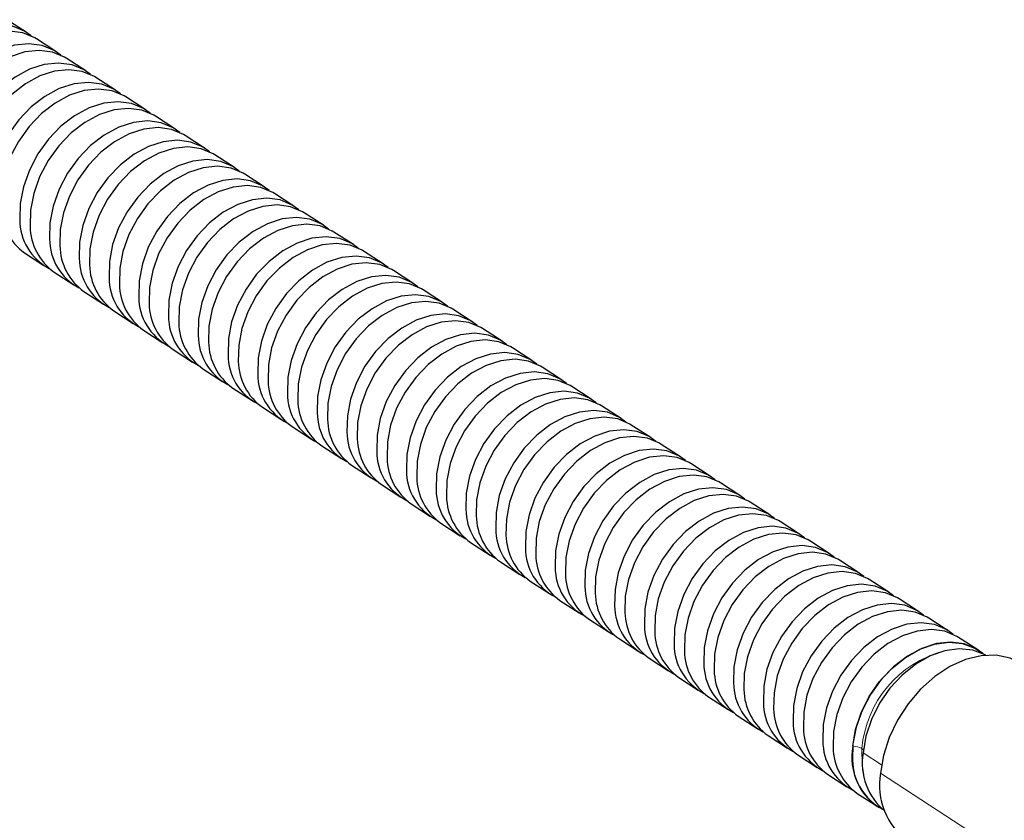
# Model space of a CAD drawing. Header units: millimetres. Extents: x 5 to 418, y 2 to 292.
# Tile 14 of 16: x 314 to 363, y 76 to 116. Entities that reach past the tile are written whole.
import ezdxf

# ---------------------------------------------------------------- set-up
doc = ezdxf.new("R2010")
doc.units = ezdxf.units.MM

msp = doc.modelspace()

# ---------------------------------------------------------------- linework, layer by layer
at = {"color": 7, "linetype": 'Continuous', "lineweight": 25}
for p, q in [((314.5307, 115.2271), (313.5636, 115.8546)), ((316.0103, 114.267), (315.0432, 114.8945)), ((317.4898, 113.307), (316.5228, 113.9345)), ((318.9694, 112.3469), (318.0024, 112.9744)), ((320.449, 111.3869), (319.482, 112.0143)), ((321.9286, 110.4268), (320.9616, 111.0543)), ((323.4082, 109.4667), (322.4411, 110.0942)), ((324.8878, 108.5067), (323.9207, 109.1342)), ((326.3673, 107.5466), (325.4003, 108.1741)), ((327.8469, 106.5866), (326.8799, 107.2141)), ((329.3265, 105.6265), (328.3595, 106.254)), ((330.8061, 104.6665), (329.8391, 105.2939)), ((332.2857, 103.7064), (331.3186, 104.3339)), ((314.447, 104.2547), (315.414, 103.6273)), ((333.7653, 102.7463), (332.7982, 103.3738)), ((315.9266, 103.2947), (316.8936, 102.6672)), ((335.2448, 101.7863), (334.2778, 102.4138)), ((317.4062, 102.3346), (318.3732, 101.7071)), ((336.7244, 100.8262), (335.7574, 101.4537)), ((318.8857, 101.3746), (319.8528, 100.7471)), ((320.3653, 100.4145), (321.3324, 99.787)), ((338.204, 99.8662), (337.237, 100.4937)), ((321.8449, 99.4545), (322.812, 98.827)), ((339.6836, 98.9061), (338.7166, 99.5336)), ((323.3245, 98.4944), (324.2915, 97.8669)), ((341.1632, 97.9461), (340.1961, 98.5735)), ((324.8041, 97.5343), (325.7711, 96.9069)), ((342.6428, 96.986), (341.6757, 97.6135)), ((326.2837, 96.5743), (327.2507, 95.9468)), ((344.1223, 96.0259), (343.1553, 96.6534)), ((327.7632, 95.6142), (328.7303, 94.9867)), ((345.6019, 95.0659), (344.6349, 95.6934)), ((329.2428, 94.6542), (330.2099, 94.0267)), ((347.0815, 94.1058), (346.1145, 94.7333)), ((330.7224, 93.6941), (331.6895, 93.0666)), ((348.5611, 93.1458), (347.5941, 93.7733)), ((332.202, 92.734), (333.169, 92.1066)), ((350.0407, 92.1857), (349.0736, 92.8132)), ((333.6816, 91.774), (334.6486, 91.1465)), ((351.5203, 91.2257), (350.5532, 91.8531)), ((335.1612, 90.8139), (336.1282, 90.1865)), ((352.9998, 90.2656), (352.0328, 90.8931)), ((336.6407, 89.8539), (337.6078, 89.2264)), ((354.4794, 89.3055), (353.5124, 89.933)), ((338.1203, 88.8938), (339.0874, 88.2663)), ((355.959, 88.3455), (354.992, 88.973)), ((339.5999, 87.9338), (340.567, 87.3063)), ((357.4386, 87.3854), (356.4716, 88.0129)), ((341.0795, 86.9737), (342.0465, 86.3462)), ((358.9182, 86.4254), (357.9511, 87.0529)), ((342.5591, 86.0136), (343.5261, 85.3862)), ((360.3978, 85.4653), (359.4307, 86.0928)), ((344.0387, 85.0536), (345.0057, 84.4261)), ((361.8774, 84.5053), (360.9103, 85.1327)), ((345.5182, 84.0935), (346.4853, 83.466)), ((346.9978, 83.1335), (347.9649, 82.506)), ((348.4774, 82.1734), (349.4445, 81.5459)), ((349.957, 81.2134), (350.924, 80.5859)), ((351.4366, 80.2533), (352.4036, 79.6258)), ((352.9162, 79.2932), (353.8832, 78.6658)), ((354.3957, 78.3332), (355.3628, 77.7057)), ((355.8753, 77.3731), (356.8424, 76.7456))]:
    msp.add_line(p, q, dxfattribs=at)
at = {"color": 7, "linetype": 'Continuous', "lineweight": 18}
for p, q in [((356.1614, 79.3826), (357.0821, 78.7851)), ((366.4421, 72.2633), (357.0312, 78.3698))]:
    msp.add_line(p, q, dxfattribs=at)
at = {"color": 7, "linetype": 'Continuous', "lineweight": 25, "flags": 128}
for points in [[(314.776, 115.0439), (314.4492, 115.2776), (313.8518, 115.5279), (313.1838, 115.6175), (312.4707, 115.543), (311.7402, 115.3072), (311.02, 114.9193), (310.3381, 114.3941), (309.7205, 113.7519), (309.1911, 113.0172), (308.7701, 112.2183), (308.4737, 111.386), (308.3133, 110.5522), (308.2952, 109.7489)], [(314.776, 115.0439), (314.4492, 115.2776), (313.8518, 115.5279), (313.1838, 115.6175), (312.4707, 115.543), (311.7402, 115.3072), (311.02, 114.9193), (310.3381, 114.3941), (309.7205, 113.7519), (309.1911, 113.0172), (308.7701, 112.2183), (308.4737, 111.386), (308.3133, 110.5522), (308.2952, 109.7489)], [(315.0432, 114.8945), (314.9617, 114.9451), (314.3643, 115.1953), (313.6963, 115.2849), (312.9833, 115.2104), (312.2527, 114.9747), (311.5326, 114.5867), (310.8507, 114.0616), (310.2331, 113.4193), (309.7036, 112.6846), (309.2826, 111.8857), (308.9862, 111.0534), (308.8259, 110.2196), (308.8077, 109.4163)], [(316.2556, 114.0839), (315.9287, 114.3176), (315.3314, 114.5678), (314.6633, 114.6574), (313.9503, 114.5829), (313.2197, 114.3472), (312.4996, 113.9593), (311.8177, 113.4341), (311.2001, 112.7918), (310.6707, 112.0571), (310.2497, 111.2583), (309.9533, 110.4259), (309.7929, 109.5921), (309.7748, 108.7888)], [(316.2556, 114.0839), (315.9287, 114.3176), (315.3314, 114.5678), (314.6633, 114.6574), (313.9503, 114.5829), (313.2197, 114.3472), (312.4996, 113.9593), (311.8177, 113.4341), (311.2001, 112.7918), (310.6707, 112.0571), (310.2497, 111.2583), (309.9533, 110.4259), (309.7929, 109.5921), (309.7748, 108.7888)], [(316.5228, 113.9345), (316.4413, 113.985), (315.8439, 114.2353), (315.1759, 114.3249), (314.4629, 114.2504), (313.7323, 114.0146), (313.0122, 113.6267), (312.3302, 113.1015), (311.7127, 112.4592), (311.1832, 111.7245), (310.7622, 110.9257), (310.4658, 110.0933), (310.3055, 109.2595), (310.2873, 108.4563)], [(317.7352, 113.1238), (317.4083, 113.3575), (316.811, 113.6078), (316.1429, 113.6974), (315.4299, 113.6229), (314.6993, 113.3871), (313.9792, 112.9992), (313.2973, 112.474), (312.6797, 111.8317), (312.1503, 111.0971), (311.7292, 110.2982), (311.4329, 109.4659), (311.2725, 108.632), (311.2543, 107.8288)], [(317.7352, 113.1238), (317.4083, 113.3575), (316.811, 113.6078), (316.1429, 113.6974), (315.4299, 113.6229), (314.6993, 113.3871), (313.9792, 112.9992), (313.2973, 112.474), (312.6797, 111.8317), (312.1503, 111.0971), (311.7292, 110.2982), (311.4329, 109.4659), (311.2725, 108.632), (311.2543, 107.8288)], [(318.0024, 112.9744), (317.9209, 113.0249), (317.3235, 113.2752), (316.6555, 113.3648), (315.9425, 113.2903), (315.2119, 113.0546), (314.4918, 112.6666), (313.8098, 112.1414), (313.1923, 111.4992), (312.6628, 110.7645), (312.2418, 109.9656), (311.9454, 109.1333), (311.7851, 108.2995), (311.7669, 107.4962)], [(319.2147, 112.1637), (318.8879, 112.3975), (318.2905, 112.6477), (317.6225, 112.7373), (316.9095, 112.6628), (316.1789, 112.4271), (315.4588, 112.0391), (314.7769, 111.514), (314.1593, 110.8717), (313.6298, 110.137), (313.2088, 109.3381), (312.9125, 108.5058), (312.7521, 107.672), (312.7339, 106.8687)], [(319.2147, 112.1637), (318.8879, 112.3975), (318.2905, 112.6477), (317.6225, 112.7373), (316.9095, 112.6628), (316.1789, 112.4271), (315.4588, 112.0391), (314.7769, 111.514), (314.1593, 110.8717), (313.6298, 110.137), (313.2088, 109.3381), (312.9125, 108.5058), (312.7521, 107.672), (312.7339, 106.8687)], [(319.482, 112.0143), (319.4005, 112.0649), (318.8031, 112.3151), (318.1351, 112.4047), (317.422, 112.3302), (316.6914, 112.0945), (315.9713, 111.7066), (315.2894, 111.1814), (314.6718, 110.5391), (314.1424, 109.8044), (313.7214, 109.0056), (313.425, 108.1732), (313.2646, 107.3394), (313.2465, 106.5362)], [(320.6943, 111.2037), (320.3675, 111.4374), (319.7701, 111.6877), (319.1021, 111.7773), (318.3891, 111.7028), (317.6585, 111.467), (316.9384, 111.0791), (316.2564, 110.5539), (315.6389, 109.9116), (315.1094, 109.1769), (314.6884, 108.3781), (314.392, 107.5457), (314.2317, 106.7119), (314.2135, 105.9087)], [(320.6943, 111.2037), (320.3675, 111.4374), (319.7701, 111.6877), (319.1021, 111.7773), (318.3891, 111.7028), (317.6585, 111.467), (316.9384, 111.0791), (316.2564, 110.5539), (315.6389, 109.9116), (315.1094, 109.1769), (314.6884, 108.3781), (314.392, 107.5457), (314.2317, 106.7119), (314.2135, 105.9087)], [(320.9616, 111.0543), (320.88, 111.1048), (320.2827, 111.3551), (319.6146, 111.4447), (318.9016, 111.3702), (318.171, 111.1344), (317.4509, 110.7465), (316.769, 110.2213), (316.1514, 109.579), (315.622, 108.8444), (315.201, 108.0455), (314.9046, 107.2132), (314.7442, 106.3794), (314.7261, 105.5761)], [(322.1739, 110.2436), (321.8471, 110.4773), (321.2497, 110.7276), (320.5817, 110.8172), (319.8687, 110.7427), (319.1381, 110.507), (318.418, 110.119), (317.736, 109.5938), (317.1185, 108.9516), (316.589, 108.2169), (316.168, 107.418), (315.8716, 106.5857), (315.7113, 105.7519), (315.6931, 104.9486)], [(322.1739, 110.2436), (321.8471, 110.4773), (321.2497, 110.7276), (320.5817, 110.8172), (319.8687, 110.7427), (319.1381, 110.507), (318.418, 110.119), (317.736, 109.5938), (317.1185, 108.9516), (316.589, 108.2169), (316.168, 107.418), (315.8716, 106.5857), (315.7113, 105.7519), (315.6931, 104.9486)], [(322.4411, 110.0942), (322.3596, 110.1448), (321.7622, 110.395), (321.0942, 110.4846), (320.3812, 110.4101), (319.6506, 110.1744), (318.9305, 109.7865), (318.2486, 109.2613), (317.631, 108.619), (317.1015, 107.8843), (316.6805, 107.0854), (316.3842, 106.2531), (316.2238, 105.4193), (316.2056, 104.616)], [(323.6535, 109.2836), (323.3267, 109.5173), (322.7293, 109.7675), (322.0613, 109.8571), (321.3482, 109.7826), (320.6177, 109.5469), (319.8975, 109.159), (319.2156, 108.6338), (318.598, 107.9915), (318.0686, 107.2568), (317.6476, 106.458), (317.3512, 105.6256), (317.1908, 104.7918), (317.1727, 103.9886)], [(323.6535, 109.2836), (323.3267, 109.5173), (322.7293, 109.7675), (322.0613, 109.8571), (321.3482, 109.7826), (320.6177, 109.5469), (319.8975, 109.159), (319.2156, 108.6338), (318.598, 107.9915), (318.0686, 107.2568), (317.6476, 106.458), (317.3512, 105.6256), (317.1908, 104.7918), (317.1727, 103.9886)], [(323.9207, 109.1342), (323.8392, 109.1847), (323.2418, 109.435), (322.5738, 109.5246), (321.8608, 109.4501), (321.1302, 109.2143), (320.4101, 108.8264), (319.7282, 108.3012), (319.1106, 107.6589), (318.5811, 106.9242), (318.1601, 106.1254), (317.8637, 105.2931), (317.7034, 104.4592), (317.6852, 103.656)], [(325.1331, 108.3235), (324.8062, 108.5572), (324.2089, 108.8075), (323.5408, 108.8971), (322.8278, 108.8226), (322.0972, 108.5868), (321.3771, 108.1989), (320.6952, 107.6737), (320.0776, 107.0314), (319.5482, 106.2968), (319.1272, 105.4979), (318.8308, 104.6656), (318.6704, 103.8318), (318.6523, 103.0285)], [(325.1331, 108.3235), (324.8062, 108.5572), (324.2089, 108.8075), (323.5408, 108.8971), (322.8278, 108.8226), (322.0972, 108.5868), (321.3771, 108.1989), (320.6952, 107.6737), (320.0776, 107.0314), (319.5482, 106.2968), (319.1272, 105.4979), (318.8308, 104.6656), (318.6704, 103.8318), (318.6523, 103.0285)], [(325.4003, 108.1741), (325.3188, 108.2247), (324.7214, 108.4749), (324.0534, 108.5645), (323.3404, 108.49), (322.6098, 108.2543), (321.8897, 107.8663), (321.2077, 107.3412), (320.5902, 106.6989), (320.0607, 105.9642), (319.6397, 105.1653), (319.3433, 104.333), (319.183, 103.4992), (319.1648, 102.6959)], [(326.6127, 107.3635), (326.2858, 107.5972), (325.6885, 107.8474), (325.0204, 107.937), (324.3074, 107.8625), (323.5768, 107.6268), (322.8567, 107.2389), (322.1748, 106.7137), (321.5572, 106.0714), (321.0278, 105.3367), (320.6067, 104.5378), (320.3104, 103.7055), (320.15, 102.8717), (320.1318, 102.0684)], [(326.6127, 107.3635), (326.2858, 107.5972), (325.6885, 107.8474), (325.0204, 107.937), (324.3074, 107.8625), (323.5768, 107.6268), (322.8567, 107.2389), (322.1748, 106.7137), (321.5572, 106.0714), (321.0278, 105.3367), (320.6067, 104.5378), (320.3104, 103.7055), (320.15, 102.8717), (320.1318, 102.0684)], [(326.8799, 107.2141), (326.7984, 107.2646), (326.201, 107.5149), (325.533, 107.6045), (324.82, 107.5299), (324.0894, 107.2942), (323.3693, 106.9063), (322.6873, 106.3811), (322.0698, 105.7388), (321.5403, 105.0041), (321.1193, 104.2053), (320.8229, 103.3729), (320.6626, 102.5391), (320.6444, 101.7359)], [(328.0922, 106.4034), (327.7654, 106.6371), (327.168, 106.8874), (326.5, 106.977), (325.787, 106.9025), (325.0564, 106.6667), (324.3363, 106.2788), (323.6544, 105.7536), (323.0368, 105.1113), (322.5073, 104.3766), (322.0863, 103.5778), (321.79, 102.7455), (321.6296, 101.9116), (321.6114, 101.1084)], [(328.0922, 106.4034), (327.7654, 106.6371), (327.168, 106.8874), (326.5, 106.977), (325.787, 106.9025), (325.0564, 106.6667), (324.3363, 106.2788), (323.6544, 105.7536), (323.0368, 105.1113), (322.5073, 104.3766), (322.0863, 103.5778), (321.79, 102.7455), (321.6296, 101.9116), (321.6114, 101.1084)], [(328.3595, 106.254), (328.278, 106.3045), (327.6806, 106.5548), (327.0126, 106.6444), (326.2995, 106.5699), (325.5689, 106.3342), (324.8488, 105.9462), (324.1669, 105.421), (323.5493, 104.7788), (323.0199, 104.0441), (322.5989, 103.2452), (322.3025, 102.4129), (322.1421, 101.5791), (322.124, 100.7758)], [(329.5718, 105.4433), (329.245, 105.6771), (328.6476, 105.9273), (327.9796, 106.0169), (327.2666, 105.9424), (326.536, 105.7067), (325.8159, 105.3187), (325.1339, 104.7936), (324.5164, 104.1513), (323.9869, 103.4166), (323.5659, 102.6177), (323.2695, 101.7854), (323.1092, 100.9516), (323.091, 100.1483)], [(329.5718, 105.4433), (329.245, 105.6771), (328.6476, 105.9273), (327.9796, 106.0169), (327.2666, 105.9424), (326.536, 105.7067), (325.8159, 105.3187), (325.1339, 104.7936), (324.5164, 104.1513), (323.9869, 103.4166), (323.5659, 102.6177), (323.2695, 101.7854), (323.1092, 100.9516), (323.091, 100.1483)], [(329.8391, 105.2939), (329.7575, 105.3445), (329.1602, 105.5947), (328.4921, 105.6843), (327.7791, 105.6098), (327.0485, 105.3741), (326.3284, 104.9862), (325.6465, 104.461), (325.0289, 103.8187), (324.4995, 103.084), (324.0785, 102.2852), (323.7821, 101.4528), (323.6217, 100.619), (323.6036, 99.8158)], [(331.0514, 104.4833), (330.7246, 104.717), (330.1272, 104.9673), (329.4592, 105.0569), (328.7462, 104.9824), (328.0156, 104.7466), (327.2955, 104.3587), (326.6135, 103.8335), (325.996, 103.1912), (325.4665, 102.4565), (325.0455, 101.6577), (324.7491, 100.8253), (324.5888, 99.9915), (324.5706, 99.1883)], [(331.0514, 104.4833), (330.7246, 104.717), (330.1272, 104.9673), (329.4592, 105.0569), (328.7462, 104.9824), (328.0156, 104.7466), (327.2955, 104.3587), (326.6135, 103.8335), (325.996, 103.1912), (325.4665, 102.4565), (325.0455, 101.6577), (324.7491, 100.8253), (324.5888, 99.9915), (324.5706, 99.1883)], [(331.3186, 104.3339), (331.2371, 104.3844), (330.6397, 104.6347), (329.9717, 104.7243), (329.2587, 104.6498), (328.5281, 104.414), (327.808, 104.0261), (327.1261, 103.5009), (326.5085, 102.8586), (325.979, 102.124), (325.558, 101.3251), (325.2617, 100.4928), (325.1013, 99.659), (325.0831, 98.8557)], [(332.531, 103.5232), (332.2042, 103.7569), (331.6068, 104.0072), (330.9388, 104.0968), (330.2257, 104.0223), (329.4952, 103.7866), (328.775, 103.3986), (328.0931, 102.8734), (327.4755, 102.2312), (326.9461, 101.4965), (326.5251, 100.6976), (326.2287, 99.8653), (326.0683, 99.0315), (326.0502, 98.2282)], [(332.531, 103.5232), (332.2042, 103.7569), (331.6068, 104.0072), (330.9388, 104.0968), (330.2257, 104.0223), (329.4952, 103.7866), (328.775, 103.3986), (328.0931, 102.8734), (327.4755, 102.2312), (326.9461, 101.4965), (326.5251, 100.6976), (326.2287, 99.8653), (326.0683, 99.0315), (326.0502, 98.2282)], [(332.7982, 103.3738), (332.7167, 103.4244), (332.1193, 103.6746), (331.4513, 103.7642), (330.7383, 103.6897), (330.0077, 103.454), (329.2876, 103.0661), (328.6057, 102.5409), (327.9881, 101.8986), (327.4586, 101.1639), (327.0376, 100.365), (326.7412, 99.5327), (326.5809, 98.6989), (326.5627, 97.8956)], [(334.0106, 102.5632), (333.6837, 102.7969), (333.0864, 103.0471), (332.4183, 103.1367), (331.7053, 103.0622), (330.9747, 102.8265), (330.2546, 102.4386), (329.5727, 101.9134), (328.9551, 101.2711), (328.4257, 100.5364), (328.0047, 99.7376), (327.7083, 98.9052), (327.5479, 98.0714), (327.5298, 97.2682)], [(334.0106, 102.5632), (333.6837, 102.7969), (333.0864, 103.0471), (332.4183, 103.1367), (331.7053, 103.0622), (330.9747, 102.8265), (330.2546, 102.4386), (329.5727, 101.9134), (328.9551, 101.2711), (328.4257, 100.5364), (328.0047, 99.7376), (327.7083, 98.9052), (327.5479, 98.0714), (327.5298, 97.2682)], [(334.2778, 102.4138), (334.1963, 102.4643), (333.5989, 102.7146), (332.9309, 102.8042), (332.2179, 102.7297), (331.4873, 102.4939), (330.7672, 102.106), (330.0852, 101.5808), (329.4677, 100.9385), (328.9382, 100.2038), (328.5172, 99.405), (328.2208, 98.5727), (328.0605, 97.7388), (328.0423, 96.9356)], [(335.4902, 101.6031), (335.1633, 101.8368), (334.566, 102.0871), (333.8979, 102.1767), (333.1849, 102.1022), (332.4543, 101.8664), (331.7342, 101.4785), (331.0523, 100.9533), (330.4347, 100.311), (329.9053, 99.5764), (329.4842, 98.7775), (329.1879, 97.9452), (329.0275, 97.1114), (329.0093, 96.3081)], [(335.4902, 101.6031), (335.1633, 101.8368), (334.566, 102.0871), (333.8979, 102.1767), (333.1849, 102.1022), (332.4543, 101.8664), (331.7342, 101.4785), (331.0523, 100.9533), (330.4347, 100.311), (329.9053, 99.5764), (329.4842, 98.7775), (329.1879, 97.9452), (329.0275, 97.1114), (329.0093, 96.3081)], [(335.7574, 101.4537), (335.6759, 101.5043), (335.0785, 101.7545), (334.4105, 101.8441), (333.6975, 101.7696), (332.9669, 101.5339), (332.2468, 101.1459), (331.5648, 100.6208), (330.9473, 99.9785), (330.4178, 99.2438), (329.9968, 98.4449), (329.7004, 97.6126), (329.5401, 96.7788), (329.5219, 95.9755)], [(336.9697, 100.6431), (336.6429, 100.8768), (336.0455, 101.127), (335.3775, 101.2166), (334.6645, 101.1421), (333.9339, 100.9064), (333.2138, 100.5185), (332.5319, 99.9933), (331.9143, 99.351), (331.3848, 98.6163), (330.9638, 97.8174), (330.6675, 96.9851), (330.5071, 96.1513), (330.4889, 95.348)], [(336.9697, 100.6431), (336.6429, 100.8768), (336.0455, 101.127), (335.3775, 101.2166), (334.6645, 101.1421), (333.9339, 100.9064), (333.2138, 100.5185), (332.5319, 99.9933), (331.9143, 99.351), (331.3848, 98.6163), (330.9638, 97.8174), (330.6675, 96.9851), (330.5071, 96.1513), (330.4889, 95.348)], [(337.237, 100.4937), (337.1555, 100.5442), (336.5581, 100.7945), (335.8901, 100.884), (335.177, 100.8095), (334.4464, 100.5738), (333.7263, 100.1859), (333.0444, 99.6607), (332.4268, 99.0184), (331.8974, 98.2837), (331.4764, 97.4849), (331.18, 96.6525), (331.0196, 95.8187), (331.0015, 95.0155)], [(338.4493, 99.683), (338.1225, 99.9167), (337.5251, 100.167), (336.8571, 100.2566), (336.1441, 100.1821), (335.4135, 99.9463), (334.6934, 99.5584), (334.0114, 99.0332), (333.3939, 98.3909), (332.8644, 97.6562), (332.4434, 96.8574), (332.147, 96.0251), (331.9867, 95.1912), (331.9685, 94.388)], [(338.4493, 99.683), (338.1225, 99.9167), (337.5251, 100.167), (336.8571, 100.2566), (336.1441, 100.1821), (335.4135, 99.9463), (334.6934, 99.5584), (334.0114, 99.0332), (333.3939, 98.3909), (332.8644, 97.6562), (332.4434, 96.8574), (332.147, 96.0251), (331.9867, 95.1912), (331.9685, 94.388)], [(338.7166, 99.5336), (338.635, 99.5841), (338.0377, 99.8344), (337.3696, 99.924), (336.6566, 99.8495), (335.926, 99.6137), (335.2059, 99.2258), (334.524, 98.7006), (333.9064, 98.0584), (333.377, 97.3237), (332.956, 96.5248), (332.6596, 95.6925), (332.4992, 94.8587), (332.4811, 94.0554)], [(339.9289, 98.7229), (339.6021, 98.9567), (339.0047, 99.2069), (338.3367, 99.2965), (337.6237, 99.222), (336.8931, 98.9863), (336.173, 98.5983), (335.491, 98.0732), (334.8735, 97.4309), (334.344, 96.6962), (333.923, 95.8973), (333.6266, 95.065), (333.4663, 94.2312), (333.4481, 93.4279)], [(339.9289, 98.7229), (339.6021, 98.9567), (339.0047, 99.2069), (338.3367, 99.2965), (337.6237, 99.222), (336.8931, 98.9863), (336.173, 98.5983), (335.491, 98.0732), (334.8735, 97.4309), (334.344, 96.6962), (333.923, 95.8973), (333.6266, 95.065), (333.4663, 94.2312), (333.4481, 93.4279)], [(340.1961, 98.5735), (340.1146, 98.6241), (339.5172, 98.8743), (338.8492, 98.9639), (338.1362, 98.8894), (337.4056, 98.6537), (336.6855, 98.2658), (336.0036, 97.7406), (335.386, 97.0983), (334.8565, 96.3636), (334.4355, 95.5648), (334.1392, 94.7324), (333.9788, 93.8986), (333.9606, 93.0953)], [(341.4085, 97.7629), (341.0817, 97.9966), (340.4843, 98.2469), (339.8163, 98.3365), (339.1032, 98.2619), (338.3727, 98.0262), (337.6526, 97.6383), (336.9706, 97.1131), (336.353, 96.4708), (335.8236, 95.7361), (335.4026, 94.9373), (335.1062, 94.1049), (334.9458, 93.2711), (334.9277, 92.4679)], [(341.4085, 97.7629), (341.0817, 97.9966), (340.4843, 98.2469), (339.8163, 98.3365), (339.1032, 98.2619), (338.3727, 98.0262), (337.6526, 97.6383), (336.9706, 97.1131), (336.353, 96.4708), (335.8236, 95.7361), (335.4026, 94.9373), (335.1062, 94.1049), (334.9458, 93.2711), (334.9277, 92.4679)], [(341.6757, 97.6135), (341.5942, 97.664), (340.9968, 97.9143), (340.3288, 98.0039), (339.6158, 97.9294), (338.8852, 97.6936), (338.1651, 97.3057), (337.4832, 96.7805), (336.8656, 96.1382), (336.3361, 95.4036), (335.9151, 94.6047), (335.6187, 93.7724), (335.4584, 92.9386), (335.4402, 92.1353)], [(342.8881, 96.8028), (342.5612, 97.0365), (341.9639, 97.2868), (341.2958, 97.3764), (340.5828, 97.3019), (339.8522, 97.0661), (339.1321, 96.6782), (338.4502, 96.153), (337.8326, 95.5108), (337.3032, 94.7761), (336.8822, 93.9772), (336.5858, 93.1449), (336.4254, 92.3111), (336.4073, 91.5078)], [(342.8881, 96.8028), (342.5612, 97.0365), (341.9639, 97.2868), (341.2958, 97.3764), (340.5828, 97.3019), (339.8522, 97.0661), (339.1321, 96.6782), (338.4502, 96.153), (337.8326, 95.5108), (337.3032, 94.7761), (336.8822, 93.9772), (336.5858, 93.1449), (336.4254, 92.3111), (336.4073, 91.5078)], [(343.1553, 96.6534), (343.0738, 96.704), (342.4764, 96.9542), (341.8084, 97.0438), (341.0954, 96.9693), (340.3648, 96.7336), (339.6447, 96.3457), (338.9627, 95.8205), (338.3452, 95.1782), (337.8157, 94.4435), (337.3947, 93.6446), (337.0983, 92.8123), (336.938, 91.9785), (336.9198, 91.1752)], [(344.3677, 95.8428), (344.0408, 96.0765), (343.4435, 96.3267), (342.7754, 96.4163), (342.0624, 96.3418), (341.3318, 96.1061), (340.6117, 95.7182), (339.9298, 95.193), (339.3122, 94.5507), (338.7828, 93.816), (338.3617, 93.0172), (338.0654, 92.1848), (337.905, 91.351), (337.8868, 90.5478)], [(344.3677, 95.8428), (344.0408, 96.0765), (343.4435, 96.3267), (342.7754, 96.4163), (342.0624, 96.3418), (341.3318, 96.1061), (340.6117, 95.7182), (339.9298, 95.193), (339.3122, 94.5507), (338.7828, 93.816), (338.3617, 93.0172), (338.0654, 92.1848), (337.905, 91.351), (337.8868, 90.5478)], [(344.6349, 95.6934), (344.5534, 95.7439), (343.956, 95.9942), (343.288, 96.0838), (342.575, 96.0093), (341.8444, 95.7735), (341.1243, 95.3856), (340.4423, 94.8604), (339.8248, 94.2181), (339.2953, 93.4834), (338.8743, 92.6846), (338.5779, 91.8523), (338.4176, 91.0184), (338.3994, 90.2152)], [(345.8472, 94.8827), (345.5204, 95.1164), (344.923, 95.3667), (344.255, 95.4563), (343.542, 95.3818), (342.8114, 95.146), (342.0913, 94.7581), (341.4094, 94.2329), (340.7918, 93.5906), (340.2623, 92.856), (339.8413, 92.0571), (339.545, 91.2248), (339.3846, 90.391), (339.3664, 89.5877)], [(345.8472, 94.8827), (345.5204, 95.1164), (344.923, 95.3667), (344.255, 95.4563), (343.542, 95.3818), (342.8114, 95.146), (342.0913, 94.7581), (341.4094, 94.2329), (340.7918, 93.5906), (340.2623, 92.856), (339.8413, 92.0571), (339.545, 91.2248), (339.3846, 90.391), (339.3664, 89.5877)], [(346.1145, 94.7333), (346.033, 94.7838), (345.4356, 95.0341), (344.7676, 95.1237), (344.0545, 95.0492), (343.3239, 94.8135), (342.6038, 94.4255), (341.9219, 93.9004), (341.3043, 93.2581), (340.7749, 92.5234), (340.3539, 91.7245), (340.0575, 90.8922), (339.8971, 90.0584), (339.879, 89.2551)], [(347.3268, 93.9227), (347, 94.1564), (346.4026, 94.4066), (345.7346, 94.4962), (345.0216, 94.4217), (344.291, 94.186), (343.5709, 93.7981), (342.8889, 93.2729), (342.2714, 92.6306), (341.7419, 91.8959), (341.3209, 91.097), (341.0245, 90.2647), (340.8642, 89.4309), (340.846, 88.6276)], [(347.3268, 93.9227), (347, 94.1564), (346.4026, 94.4066), (345.7346, 94.4962), (345.0216, 94.4217), (344.291, 94.186), (343.5709, 93.7981), (342.8889, 93.2729), (342.2714, 92.6306), (341.7419, 91.8959), (341.3209, 91.097), (341.0245, 90.2647), (340.8642, 89.4309), (340.846, 88.6276)], [(347.5941, 93.7733), (347.5125, 93.8238), (346.9152, 94.074), (346.2471, 94.1636), (345.5341, 94.0891), (344.8035, 93.8534), (344.0834, 93.4655), (343.4015, 92.9403), (342.7839, 92.298), (342.2545, 91.5633), (341.8335, 90.7645), (341.5371, 89.9321), (341.3767, 89.0983), (341.3586, 88.2951)], [(348.8064, 92.9626), (348.4796, 93.1963), (347.8822, 93.4466), (347.2142, 93.5362), (346.5012, 93.4617), (345.7706, 93.2259), (345.0505, 92.838), (344.3685, 92.3128), (343.751, 91.6705), (343.2215, 90.9358), (342.8005, 90.137), (342.5041, 89.3047), (342.3438, 88.4708), (342.3256, 87.6676)], [(348.8064, 92.9626), (348.4796, 93.1963), (347.8822, 93.4466), (347.2142, 93.5362), (346.5012, 93.4617), (345.7706, 93.2259), (345.0505, 92.838), (344.3685, 92.3128), (343.751, 91.6705), (343.2215, 90.9358), (342.8005, 90.137), (342.5041, 89.3047), (342.3438, 88.4708), (342.3256, 87.6676)], [(349.0736, 92.8132), (348.9921, 92.8637), (348.3947, 93.114), (347.7267, 93.2036), (347.0137, 93.1291), (346.2831, 92.8933), (345.563, 92.5054), (344.8811, 91.9802), (344.2635, 91.338), (343.7341, 90.6033), (343.313, 89.8044), (343.0167, 88.9721), (342.8563, 88.1383), (342.8381, 87.335)], [(350.286, 92.0025), (349.9592, 92.2363), (349.3618, 92.4865), (348.6938, 92.5761), (347.9808, 92.5016), (347.2502, 92.2659), (346.5301, 91.8779), (345.8481, 91.3528), (345.2306, 90.7105), (344.7011, 89.9758), (344.2801, 89.1769), (343.9837, 88.3446), (343.8234, 87.5108), (343.8052, 86.7075)], [(350.286, 92.0025), (349.9592, 92.2363), (349.3618, 92.4865), (348.6938, 92.5761), (347.9808, 92.5016), (347.2502, 92.2659), (346.5301, 91.8779), (345.8481, 91.3528), (345.2306, 90.7105), (344.7011, 89.9758), (344.2801, 89.1769), (343.9837, 88.3446), (343.8234, 87.5108), (343.8052, 86.7075)], [(350.5532, 91.8531), (350.4717, 91.9037), (349.8743, 92.1539), (349.2063, 92.2435), (348.4933, 92.169), (347.7627, 91.9333), (347.0426, 91.5454), (346.3607, 91.0202), (345.7431, 90.3779), (345.2136, 89.6432), (344.7926, 88.8444), (344.4962, 88.012), (344.3359, 87.1782), (344.3177, 86.3749)], [(351.7656, 91.0425), (351.4387, 91.2762), (350.8414, 91.5264), (350.1733, 91.616), (349.4603, 91.5415), (348.7297, 91.3058), (348.0096, 90.9179), (347.3277, 90.3927), (346.7101, 89.7504), (346.1807, 89.0157), (345.7597, 88.2169), (345.4633, 87.3845), (345.3029, 86.5507), (345.2848, 85.7475)], [(351.7656, 91.0425), (351.4387, 91.2762), (350.8414, 91.5264), (350.1733, 91.616), (349.4603, 91.5415), (348.7297, 91.3058), (348.0096, 90.9179), (347.3277, 90.3927), (346.7101, 89.7504), (346.1807, 89.0157), (345.7597, 88.2169), (345.4633, 87.3845), (345.3029, 86.5507), (345.2848, 85.7475)], [(352.0328, 90.8931), (351.9513, 90.9436), (351.3539, 91.1939), (350.6859, 91.2835), (349.9729, 91.209), (349.2423, 90.9732), (348.5222, 90.5853), (347.8402, 90.0601), (347.2227, 89.4178), (346.6932, 88.6832), (346.2722, 87.8843), (345.9758, 87.052), (345.8155, 86.2182), (345.7973, 85.4149)], [(353.2452, 90.0824), (352.9183, 90.3161), (352.321, 90.5664), (351.6529, 90.656), (350.9399, 90.5815), (350.2093, 90.3457), (349.4892, 89.9578), (348.8073, 89.4326), (348.1897, 88.7904), (347.6603, 88.0557), (347.2393, 87.2568), (346.9429, 86.4245), (346.7825, 85.5907), (346.7643, 84.7874)], [(353.2452, 90.0824), (352.9183, 90.3161), (352.321, 90.5664), (351.6529, 90.656), (350.9399, 90.5815), (350.2093, 90.3457), (349.4892, 89.9578), (348.8073, 89.4326), (348.1897, 88.7904), (347.6603, 88.0557), (347.2393, 87.2568), (346.9429, 86.4245), (346.7825, 85.5907), (346.7643, 84.7874)], [(353.5124, 89.933), (353.4309, 89.9836), (352.8335, 90.2338), (352.1655, 90.3234), (351.4525, 90.2489), (350.7219, 90.0132), (350.0018, 89.6253), (349.3198, 89.1001), (348.7023, 88.4578), (348.1728, 87.7231), (347.7518, 86.9242), (347.4554, 86.0919), (347.2951, 85.2581), (347.2769, 84.4548)], [(354.7247, 89.1224), (354.3979, 89.3561), (353.8005, 89.6063), (353.1325, 89.6959), (352.4195, 89.6214), (351.6889, 89.3857), (350.9688, 88.9978), (350.2869, 88.4726), (349.6693, 87.8303), (349.1398, 87.0956), (348.7188, 86.2968), (348.4225, 85.4644), (348.2621, 84.6306), (348.2439, 83.8273)], [(354.7247, 89.1224), (354.3979, 89.3561), (353.8005, 89.6063), (353.1325, 89.6959), (352.4195, 89.6214), (351.6889, 89.3857), (350.9688, 88.9978), (350.2869, 88.4726), (349.6693, 87.8303), (349.1398, 87.0956), (348.7188, 86.2968), (348.4225, 85.4644), (348.2621, 84.6306), (348.2439, 83.8273)], [(354.992, 88.973), (354.9105, 89.0235), (354.3131, 89.2738), (353.6451, 89.3634), (352.932, 89.2889), (352.2014, 89.0531), (351.4813, 88.6652), (350.7994, 88.14), (350.1818, 87.4977), (349.6524, 86.763), (349.2314, 85.9642), (348.935, 85.1319), (348.7746, 84.298), (348.7565, 83.4948)], [(356.2043, 88.1623), (355.8775, 88.396), (355.2801, 88.6463), (354.6121, 88.7359), (353.8991, 88.6614), (353.1685, 88.4256), (352.4484, 88.0377), (351.7664, 87.5125), (351.1489, 86.8702), (350.6194, 86.1356), (350.1984, 85.3367), (349.902, 84.5044), (349.7417, 83.6706), (349.7235, 82.8673)], [(356.2043, 88.1623), (355.8775, 88.396), (355.2801, 88.6463), (354.6121, 88.7359), (353.8991, 88.6614), (353.1685, 88.4256), (352.4484, 88.0377), (351.7664, 87.5125), (351.1489, 86.8702), (350.6194, 86.1356), (350.1984, 85.3367), (349.902, 84.5044), (349.7417, 83.6706), (349.7235, 82.8673)], [(356.4716, 88.0129), (356.39, 88.0634), (355.7927, 88.3137), (355.1246, 88.4033), (354.4116, 88.3288), (353.681, 88.0931), (352.9609, 87.7051), (352.279, 87.1799), (351.6614, 86.5377), (351.132, 85.803), (350.711, 85.0041), (350.4146, 84.1718), (350.2542, 83.338), (350.2361, 82.5347)], [(357.6839, 87.2023), (357.3571, 87.436), (356.7597, 87.6862), (356.0917, 87.7758), (355.3787, 87.7013), (354.6481, 87.4656), (353.928, 87.0777), (353.246, 86.5525), (352.6285, 85.9102), (352.099, 85.1755), (351.678, 84.3766), (351.3816, 83.5443), (351.2213, 82.7105), (351.2031, 81.9072)], [(357.6839, 87.2023), (357.3571, 87.436), (356.7597, 87.6862), (356.0917, 87.7758), (355.3787, 87.7013), (354.6481, 87.4656), (353.928, 87.0777), (353.246, 86.5525), (352.6285, 85.9102), (352.099, 85.1755), (351.678, 84.3766), (351.3816, 83.5443), (351.2213, 82.7105), (351.2031, 81.9072)], [(357.9511, 87.0529), (357.8696, 87.1034), (357.2722, 87.3536), (356.6042, 87.4432), (355.8912, 87.3687), (355.1606, 87.133), (354.4405, 86.7451), (353.7586, 86.2199), (353.141, 85.5776), (352.6116, 84.8429), (352.1905, 84.0441), (351.8942, 83.2117), (351.7338, 82.3779), (351.7156, 81.5747)], [(359.1635, 86.2422), (358.8367, 86.4759), (358.2393, 86.7262), (357.5713, 86.8158), (356.8583, 86.7413), (356.1277, 86.5055), (355.4076, 86.1176), (354.7256, 85.5924), (354.1081, 84.9501), (353.5786, 84.2154), (353.1576, 83.4166), (352.8612, 82.5843), (352.7009, 81.7504), (352.6827, 80.9472)], [(359.1635, 86.2422), (358.8367, 86.4759), (358.2393, 86.7262), (357.5713, 86.8158), (356.8583, 86.7413), (356.1277, 86.5055), (355.4076, 86.1176), (354.7256, 85.5924), (354.1081, 84.9501), (353.5786, 84.2154), (353.1576, 83.4166), (352.8612, 82.5843), (352.7009, 81.7504), (352.6827, 80.9472)], [(359.4307, 86.0928), (359.3492, 86.1433), (358.7518, 86.3936), (358.0838, 86.4832), (357.3708, 86.4087), (356.6402, 86.1729), (355.9201, 85.785), (355.2382, 85.2598), (354.6206, 84.6176), (354.0911, 83.8829), (353.6701, 83.084), (353.3738, 82.2517), (353.2134, 81.4179), (353.1952, 80.6146)], [(360.6431, 85.2821), (360.3162, 85.5158), (359.7189, 85.7661), (359.0508, 85.8557), (358.3378, 85.7812), (357.6072, 85.5455), (356.8871, 85.1575), (356.2052, 84.6323), (355.5876, 83.9901), (355.0582, 83.2554), (354.6372, 82.4565), (354.3408, 81.6242), (354.1804, 80.7904), (354.1623, 79.9871)], [(360.6431, 85.2821), (360.3162, 85.5158), (359.7189, 85.7661), (359.0508, 85.8557), (358.3378, 85.7812), (357.6072, 85.5455), (356.8871, 85.1575), (356.2052, 84.6323), (355.5876, 83.9901), (355.0582, 83.2554), (354.6372, 82.4565), (354.3408, 81.6242), (354.1804, 80.7904), (354.1623, 79.9871)], [(360.9103, 85.1327), (360.8288, 85.1833), (360.2314, 85.4335), (359.5634, 85.5231), (358.8504, 85.4486), (358.1198, 85.2129), (357.3997, 84.825), (356.7177, 84.2998), (356.1002, 83.6575), (355.5707, 82.9228), (355.1497, 82.124), (354.8533, 81.2916), (354.693, 80.4578), (354.6748, 79.6545)], [(362.1227, 84.3221), (361.7958, 84.5558), (361.1985, 84.806), (360.5304, 84.8956), (359.8174, 84.8211), (359.0868, 84.5854), (358.3667, 84.1975), (357.6848, 83.6723), (357.0672, 83.03), (356.5378, 82.2953), (356.1168, 81.4965), (355.8204, 80.6641), (355.66, 79.8303), (355.6418, 79.0271)], [(355.6488, 79.7152), (355.7895, 80.5466), (356.0674, 81.3811), (356.4718, 82.1865), (356.9872, 82.932), (357.5938, 83.5888), (358.2682, 84.1317), (358.9846, 84.5399), (359.7154, 84.7977), (360.4326, 84.8951), (361.1085, 84.8284), (361.7173, 84.6003), (362.1227, 84.3221)], [(362.2781, 84.2408), (362.2298, 84.2677), (361.6211, 84.4959), (360.9451, 84.5625), (360.228, 84.4651), (359.4972, 84.2073), (358.7808, 83.7992), (358.1063, 83.2562), (357.4997, 82.5994), (356.9843, 81.854), (356.5799, 81.0485), (356.302, 80.2141), (356.1614, 79.3826)], [(364.1014, 83.8072), (363.4827, 84.1032), (362.7847, 84.2411), (362.0343, 84.2143), (361.2569, 84.0236), (360.4791, 83.6756), (359.7273, 83.1821), (359.0272, 82.5598), (358.4025, 81.8301), (357.8746, 81.0178), (357.4614, 80.1504), (357.177, 79.2577), (357.0312, 78.3698)]]:
    msp.add_lwpolyline(points, dxfattribs=at)
at = {"color": 7, "linetype": 'Continuous', "lineweight": 18, "flags": 128}
msp.add_lwpolyline([(356.1995, 78.3111), (356.1125, 78.7963), (356.1057, 79.5981)], dxfattribs=at)
at = {"color": 7, "linetype": 'Continuous', "lineweight": 25}
for centre, radius, start, end in [((316.1007, 106.5815), 2.8546, 180.91076, 234.5978), ((316.9458, 105.8999), 2.7323, 179.81697, 242.4313), ((317.5803, 105.6215), 2.8546, 180.91076, 234.5978), ((318.4254, 104.9399), 2.7323, 179.81697, 242.4313), ((319.0599, 104.6614), 2.8546, 180.91076, 234.5978), ((319.905, 103.9798), 2.7323, 179.81697, 242.4313), ((320.5394, 103.7014), 2.8546, 180.91076, 234.5978), ((321.3846, 103.0198), 2.7323, 179.81697, 242.4313), ((322.019, 102.7413), 2.8546, 180.91076, 234.5978), ((322.8642, 102.0597), 2.7323, 179.81697, 242.4313), ((323.4986, 101.7812), 2.8546, 180.91076, 234.5978), ((324.3437, 101.0997), 2.7323, 179.81697, 242.4313), ((324.9782, 100.8212), 2.8546, 180.91076, 234.5978), ((325.8233, 100.1396), 2.7323, 179.81697, 242.4313), ((326.4578, 99.8611), 2.8546, 180.91076, 234.5978), ((327.3029, 99.1795), 2.7323, 179.81697, 242.4313), ((327.9374, 98.9011), 2.8546, 180.91076, 234.5978), ((328.7825, 98.2195), 2.7323, 179.81697, 242.4313), ((329.4169, 97.941), 2.8546, 180.91076, 234.5978), ((330.2621, 97.2594), 2.7323, 179.81697, 242.4313), ((330.8965, 96.981), 2.8546, 180.91076, 234.5978), ((331.7417, 96.2994), 2.7323, 179.81697, 242.4313), ((332.3761, 96.0209), 2.8546, 180.91076, 234.5978), ((333.2212, 95.3393), 2.7323, 179.81697, 242.4313), ((333.8557, 95.0608), 2.8546, 180.91076, 234.5978), ((334.7008, 94.3793), 2.7323, 179.81697, 242.4313), ((335.3353, 94.1008), 2.8546, 180.91076, 234.5978), ((336.1804, 93.4192), 2.7323, 179.81697, 242.4313), ((336.8149, 93.1407), 2.8546, 180.91076, 234.5978), ((337.66, 92.4591), 2.7323, 179.81697, 242.4313), ((338.2944, 92.1807), 2.8546, 180.91076, 234.5978), ((339.1396, 91.4991), 2.7323, 179.81697, 242.4313), ((339.774, 91.2206), 2.8546, 180.91076, 234.5978), ((340.6192, 90.539), 2.7323, 179.81697, 242.4313), ((341.2536, 90.2606), 2.8546, 180.91076, 234.5978), ((342.0987, 89.579), 2.7323, 179.81697, 242.4313), ((342.7332, 89.3005), 2.8546, 180.91076, 234.5978), ((343.5783, 88.6189), 2.7323, 179.81697, 242.4313), ((344.2128, 88.3404), 2.8546, 180.91076, 234.5978), ((345.0579, 87.6589), 2.7323, 179.81697, 242.4313), ((345.6924, 87.3804), 2.8546, 180.91076, 234.5978), ((346.5375, 86.6988), 2.7323, 179.81697, 242.4313), ((347.1719, 86.4203), 2.8546, 180.91076, 234.5978), ((348.0171, 85.7387), 2.7323, 179.81697, 242.4313), ((348.6515, 85.4603), 2.8546, 180.91076, 234.5978), ((349.4967, 84.7787), 2.7323, 179.81697, 242.4313), ((350.1311, 84.5002), 2.8546, 180.91076, 234.5978), ((350.9762, 83.8186), 2.7323, 179.81697, 242.4313), ((351.6107, 83.5401), 2.8546, 180.91076, 234.5978), ((352.4558, 82.8586), 2.7323, 179.81697, 242.4313), ((353.0903, 82.5801), 2.8546, 180.91076, 234.5978), ((353.9354, 81.8985), 2.7323, 179.81697, 242.4313), ((354.5699, 81.62), 2.8546, 180.91076, 234.5978), ((355.415, 80.9384), 2.7323, 179.81697, 242.4313), ((356.0494, 80.66), 2.8546, 180.91076, 234.5978), ((356.8946, 79.9784), 2.7323, 179.81697, 242.4313), ((357.529, 79.6999), 2.8546, 180.91076, 234.5978), ((358.5609, 79.1775), 2.9613, 169.53923, 240.6536), ((359.2107, 78.875), 3.0913, 170.54909, 230.56572), ((358.3742, 79.0183), 2.7323, 179.81697, 242.4313), ((360.4395, 77.7821), 3.4587, 170.21596, 233.57745)]:
    msp.add_arc(centre, radius, start, end, dxfattribs=at)
at = {"color": 7, "linetype": 'Continuous', "lineweight": 18}
for centre, radius, start, end in [((361.5809, 79.1402), 5.4944, 104.70967, 175.21963), ((355.6556, 78.7917), 0.9235, 60.83163, 90.42037), ((355.9678, 79.3713), 0.2654, 38.05687, 58.69058)]:
    msp.add_arc(centre, radius, start, end, dxfattribs=at)

doc.saveas('drawing.dxf')
